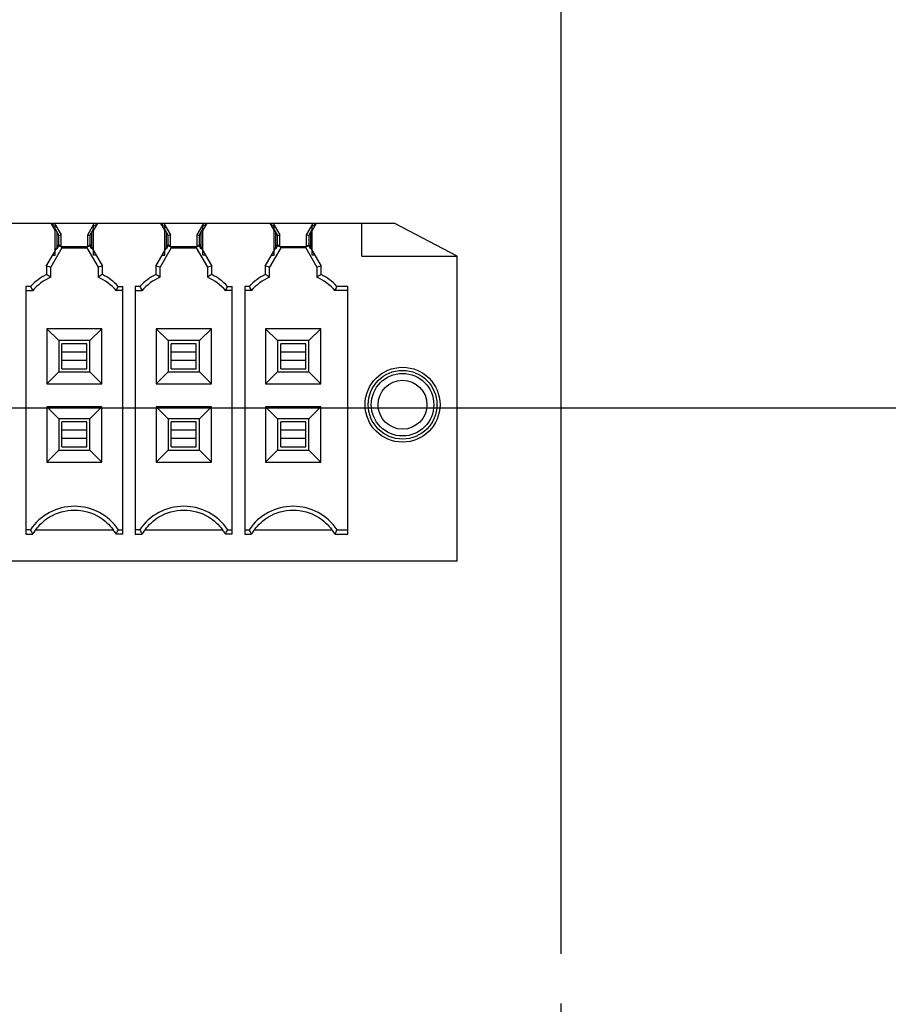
# Model space of a CAD drawing. Header units: inches. Extents: x 0 to 34, y 0 to 22.
# Tile 61 of 84: x 20.8 to 21.9, y 11.9 to 13.2. Entities that reach past the tile are written whole.
import ezdxf

# ---------------------------------------------------------------- set-up
doc = ezdxf.new("R2010")
doc.units = ezdxf.units.IN
doc.header["$LTSCALE"] = 1.87
doc.header["$MEASUREMENT"] = 0
doc.linetypes.add('CENTER', pattern=[0.6, 0.375, -0.075, 0.075, -0.075])
doc.layers.get('0').update_dxf_attribs({"linetype": 'CONTINUOUS'})
doc.layers.add('DEFAULT_1', color=7, linetype='CENTER')
doc.layers.add('DIMENSIONS', color=7, linetype='CONTINUOUS')
doc.styles.get("Standard").update_dxf_attribs({"font": 'txt', "width": 0.8})
doc.dimstyles.new('DIMSTYLE_2', dxfattribs={"dimtxt": 0.125, "dimasz": 0.18, "dimexe": 0.125, "dimexo": 0.0625, "dimgap": 0.03125, "dimtad": 0, "dimtih": 1, "dimtoh": 1, "dimdec": 3, "dimzin": 4, "dimdsep": 46, "dimtxsty": 'STANDARD', "dimblk": '_FILLED', "dimblk1": '_FILLED', "dimblk2": '_FILLED', "dimcen": 0.09, "dimadec": 0, "dimazin": 0, "dimtp": 0.001, "dimtm": 0.001, "dimtfac": 1, "dimtdec": 3, "dimtofl": 0, "dimtmove": 0, "dimatfit": 3, "dimldrblk": '_FILLED', "dimfxl": 1, "dimtolj": 1, "dimtzin": 4, "dimarcsym": 0})

# ---------------------------------------------------------------- blocks, each defined once
blk = doc.blocks.new('*D78')
at = {"layer": 'DIMENSIONS', "color": 2, "linetype": 'CONTINUOUS'}
blk.add_line((15.1757, 12.6978), (23.4677, 12.6978), dxfattribs=at)
at = {"layer": 'DIMENSIONS', "color": 2, "linetype": 'CONTINUOUS', "insert": (23.5302, 12.7603), "char_height": 0.125, "width": 1.425, "attachment_point": 1, "line_spacing_factor": 0.9}
blk.add_mtext('5.249{\\Ftxt.shx;\\W1.000000;\\H0.125000; }[133.33]', dxfattribs=at)
blk = doc.blocks.new('_FILLED')
at = {"color": 0, "linetype": 'BYBLOCK'}
blk.add_solid([(0, 0), (-1, 0.1736), (-1, -0.1736)], dxfattribs=at)
blk = doc.blocks.new('*D90')
at = {"layer": 'DIMENSIONS', "color": 2, "linetype": 'CONTINUOUS'}
blk.add_line((21.5001, 12.0099), (21.5001, 18.8345), dxfattribs=at)
at = {"layer": 'DIMENSIONS', "color": 2, "linetype": 'CONTINUOUS', "insert": (21.4376, 18.897), "char_height": 0.125, "width": 1.425, "attachment_point": 1, "rotation": 90, "line_spacing_factor": 0.9}
blk.add_mtext('9.560{\\Ftxt.shx;\\W1.000000;\\H0.125000; }[242.82]', dxfattribs=at)

msp = doc.modelspace()

# ---------------------------------------------------------------- linework, layer by layer
at = {"color": 6, "linetype": 'CONTINUOUS'}
for p, q in [((20.8581, 12.9301), (20.7784, 12.9301)), ((20.8631, 12.9214), (20.8581, 12.9301)), ((20.8583, 12.9301), (20.859, 12.9301)), ((20.9122, 12.9301), (20.8621, 12.9301)), ((20.8621, 12.9301), (20.8703, 12.9159)), ((20.8631, 12.8902), (20.8631, 12.927)), ((20.904, 12.9159), (20.9122, 12.9301)), ((20.9162, 12.9301), (20.9112, 12.9214)), ((20.9112, 12.922), (20.9112, 12.927)), ((20.9153, 12.9301), (20.9159, 12.9301)), ((20.9959, 12.9301), (20.9162, 12.9301)), ((21.0009, 12.9214), (20.9959, 12.9301)), ((20.9961, 12.9301), (20.9968, 12.9301)), ((21.05, 12.9301), (20.9999, 12.9301)), ((20.9999, 12.9301), (21.0081, 12.9159)), ((21.0009, 12.8902), (21.0009, 12.927)), ((21.0418, 12.9159), (21.05, 12.9301)), ((21.054, 12.9301), (21.049, 12.9214)), ((21.049, 12.922), (21.049, 12.927)), ((21.0531, 12.9301), (21.0537, 12.9301)), ((21.1337, 12.9301), (21.054, 12.9301)), ((21.1387, 12.9214), (21.1337, 12.9301)), ((21.1339, 12.9301), (21.1346, 12.9301)), ((21.1878, 12.9301), (21.1377, 12.9301)), ((21.1377, 12.9301), (21.1459, 12.9159)), ((21.1387, 12.8902), (21.1387, 12.927)), ((21.1796, 12.9159), (21.1878, 12.9301)), ((21.1918, 12.9301), (21.1868, 12.9214)), ((21.1868, 12.922), (21.1868, 12.927)), ((21.1909, 12.9301), (21.1915, 12.9301)), ((21.2907, 12.9301), (21.1918, 12.9301)), ((21.2492, 12.8888), (21.2492, 12.9301)), ((21.3694, 12.8888), (21.2907, 12.9301)), ((20.8655, 12.9), (20.8655, 12.9189)), ((20.8676, 12.9152), (20.8703, 12.9159)), ((20.8676, 12.9032), (20.8676, 12.9152)), ((20.8703, 12.9013), (20.8703, 12.9159)), ((20.904, 12.9159), (20.9067, 12.9152)), ((20.904, 12.9013), (20.904, 12.9159)), ((20.9067, 12.9152), (20.9067, 12.9032)), ((20.9088, 12.9189), (20.9088, 12.9)), ((20.9112, 12.8902), (20.9112, 12.9216)), ((21.0033, 12.9), (21.0033, 12.9189)), ((21.0054, 12.9152), (21.0081, 12.9159)), ((21.0054, 12.9032), (21.0054, 12.9152)), ((21.0081, 12.9013), (21.0081, 12.9159)), ((21.0418, 12.9159), (21.0445, 12.9152)), ((21.0418, 12.9013), (21.0418, 12.9159)), ((21.0445, 12.9152), (21.0445, 12.9032)), ((21.0466, 12.9189), (21.0466, 12.9)), ((21.049, 12.8902), (21.049, 12.9216)), ((21.1411, 12.9), (21.1411, 12.9189)), ((21.1432, 12.9152), (21.1459, 12.9159)), ((21.1432, 12.9032), (21.1432, 12.9152)), ((21.1459, 12.9013), (21.1459, 12.9159)), ((21.1796, 12.9159), (21.1823, 12.9152)), ((21.1796, 12.9013), (21.1796, 12.9159)), ((21.1823, 12.9152), (21.1823, 12.9032)), ((21.1844, 12.9189), (21.1844, 12.9)), ((21.1868, 12.8902), (21.1868, 12.9216)), ((20.8703, 12.9013), (20.904, 12.9013)), ((21.0081, 12.9013), (21.0418, 12.9013)), ((21.1459, 12.9013), (21.1796, 12.9013)), ((20.8714, 12.8993), (20.9029, 12.8993)), ((21.0092, 12.8993), (21.0407, 12.8993)), ((21.1785, 12.8993), (21.147, 12.8993)), ((21.2492, 12.8888), (21.3694, 12.8888)), ((21.3694, 12.5049), (21.3694, 12.8888)), ((20.8519, 12.8765), (20.8519, 12.8659)), ((20.9224, 12.8659), (20.9224, 12.8765)), ((20.9897, 12.8765), (20.9897, 12.8659)), ((21.0602, 12.8659), (21.0602, 12.8765)), ((21.1275, 12.8765), (21.1275, 12.8659)), ((21.198, 12.8659), (21.198, 12.8765)), ((20.8574, 12.8625), (20.8574, 12.875)), ((20.9169, 12.875), (20.9169, 12.8625)), ((20.9952, 12.8625), (20.9952, 12.875)), ((21.0547, 12.875), (21.0547, 12.8625)), ((21.133, 12.8625), (21.133, 12.875)), ((21.1925, 12.875), (21.1925, 12.8625)), ((20.8319, 12.8509), (20.8261, 12.8509)), ((20.8261, 12.8509), (20.8261, 12.5388)), ((20.8261, 12.8455), (20.8343, 12.8455)), ((20.9482, 12.8455), (20.94, 12.8455)), ((20.9424, 12.8509), (20.9482, 12.8509)), ((20.9482, 12.5388), (20.9482, 12.8509)), ((20.9697, 12.8509), (20.9639, 12.8509)), ((20.9639, 12.8509), (20.9639, 12.5388)), ((20.9639, 12.8455), (20.9721, 12.8455)), ((21.086, 12.8455), (21.0778, 12.8455)), ((21.0802, 12.8509), (21.086, 12.8509)), ((21.086, 12.5388), (21.086, 12.8509)), ((21.1075, 12.8509), (21.1017, 12.8509)), ((21.1017, 12.8509), (21.1017, 12.5388)), ((21.1099, 12.8455), (21.1017, 12.8455)), ((21.2316, 12.8455), (21.2156, 12.8455)), ((21.2316, 12.8509), (21.218, 12.8509)), ((21.2316, 12.5388), (21.2316, 12.8509)), ((20.9219, 12.7975), (20.8524, 12.7975)), ((20.8524, 12.7975), (20.8675, 12.7825)), ((20.8524, 12.7975), (20.8524, 12.7281)), ((20.9068, 12.7825), (20.9219, 12.7975)), ((20.9219, 12.7281), (20.9219, 12.7975)), ((21.0597, 12.7975), (20.9902, 12.7975)), ((20.9902, 12.7975), (21.0053, 12.7825)), ((20.9902, 12.7975), (20.9902, 12.7281)), ((21.0446, 12.7825), (21.0597, 12.7975)), ((21.0597, 12.7281), (21.0597, 12.7975)), ((21.1975, 12.7975), (21.128, 12.7975)), ((21.128, 12.7975), (21.1431, 12.7825)), ((21.128, 12.7975), (21.128, 12.7281)), ((21.1824, 12.7825), (21.1975, 12.7975)), ((21.1975, 12.7281), (21.1975, 12.7975)), ((20.9068, 12.7825), (20.8675, 12.7825)), ((20.8675, 12.7825), (20.8675, 12.7431)), ((20.9029, 12.7785), (20.8714, 12.7785)), ((20.8714, 12.747), (20.8714, 12.7785)), ((20.9029, 12.747), (20.9029, 12.7785)), ((20.9068, 12.7431), (20.9068, 12.7825)), ((21.0446, 12.7825), (21.0053, 12.7825)), ((21.0053, 12.7825), (21.0053, 12.7431)), ((21.0407, 12.7785), (21.0092, 12.7785)), ((21.0092, 12.747), (21.0092, 12.7785)), ((21.0407, 12.747), (21.0407, 12.7785)), ((21.0446, 12.7431), (21.0446, 12.7825)), ((21.1824, 12.7825), (21.1431, 12.7825)), ((21.1431, 12.7825), (21.1431, 12.7431)), ((21.1785, 12.7785), (21.147, 12.7785)), ((21.147, 12.747), (21.147, 12.7785)), ((21.1785, 12.747), (21.1785, 12.7785)), ((21.1824, 12.7431), (21.1824, 12.7825)), ((20.9029, 12.768), (20.8714, 12.768)), ((21.0407, 12.768), (21.0092, 12.768)), ((21.1785, 12.768), (21.147, 12.768)), ((20.9029, 12.7576), (20.8714, 12.7576)), ((21.0407, 12.7576), (21.0092, 12.7576)), ((21.1785, 12.7576), (21.147, 12.7576)), ((20.8524, 12.7281), (20.8675, 12.7431)), ((20.8675, 12.7431), (20.9068, 12.7431)), ((20.8714, 12.747), (20.9029, 12.747)), ((20.9219, 12.7281), (20.9068, 12.7431)), ((20.9902, 12.7281), (21.0053, 12.7431)), ((21.0053, 12.7431), (21.0446, 12.7431)), ((21.0092, 12.747), (21.0407, 12.747)), ((21.0597, 12.7281), (21.0446, 12.7431)), ((21.128, 12.7281), (21.1431, 12.7431)), ((21.1431, 12.7431), (21.1824, 12.7431)), ((21.147, 12.747), (21.1785, 12.747)), ((21.1975, 12.7281), (21.1824, 12.7431)), ((20.8524, 12.7281), (20.9219, 12.7281)), ((20.9902, 12.7281), (21.0597, 12.7281)), ((21.128, 12.7281), (21.1975, 12.7281)), ((20.9219, 12.6991), (20.8524, 12.6991)), ((20.8524, 12.6991), (20.8675, 12.6841)), ((20.8524, 12.6991), (20.8524, 12.6296)), ((20.9068, 12.6841), (20.9219, 12.6991)), ((20.9219, 12.6296), (20.9219, 12.6991)), ((21.0597, 12.6991), (20.9902, 12.6991)), ((20.9902, 12.6991), (21.0053, 12.6841)), ((20.9902, 12.6991), (20.9902, 12.6296)), ((21.0446, 12.6841), (21.0597, 12.6991)), ((21.0597, 12.6296), (21.0597, 12.6991)), ((21.1975, 12.6991), (21.128, 12.6991)), ((21.128, 12.6991), (21.1431, 12.6841)), ((21.128, 12.6991), (21.128, 12.6296)), ((21.1824, 12.6841), (21.1975, 12.6991)), ((21.1975, 12.6296), (21.1975, 12.6991)), ((20.9068, 12.6841), (20.8675, 12.6841)), ((20.8675, 12.6841), (20.8675, 12.6447)), ((20.9029, 12.6801), (20.8714, 12.6801)), ((20.8714, 12.6486), (20.8714, 12.6801)), ((20.9029, 12.6486), (20.9029, 12.6801)), ((20.9068, 12.6447), (20.9068, 12.6841)), ((21.0446, 12.6841), (21.0053, 12.6841)), ((21.0053, 12.6841), (21.0053, 12.6447)), ((21.0407, 12.6801), (21.0092, 12.6801)), ((21.0092, 12.6486), (21.0092, 12.6801)), ((21.0407, 12.6486), (21.0407, 12.6801)), ((21.0446, 12.6447), (21.0446, 12.6841)), ((21.1824, 12.6841), (21.1431, 12.6841)), ((21.1431, 12.6841), (21.1431, 12.6447)), ((21.1785, 12.6801), (21.147, 12.6801)), ((21.147, 12.6486), (21.147, 12.6801)), ((21.1785, 12.6486), (21.1785, 12.6801)), ((21.1824, 12.6447), (21.1824, 12.6841)), ((20.9029, 12.6696), (20.8714, 12.6696)), ((21.0407, 12.6696), (21.0092, 12.6696)), ((21.1785, 12.6696), (21.147, 12.6696)), ((20.9029, 12.6592), (20.8714, 12.6592)), ((21.0407, 12.6592), (21.0092, 12.6592)), ((21.1785, 12.6592), (21.147, 12.6592)), ((20.8524, 12.6296), (20.8675, 12.6447)), ((20.8675, 12.6447), (20.9068, 12.6447)), ((20.8714, 12.6486), (20.9029, 12.6486)), ((20.9219, 12.6296), (20.9068, 12.6447)), ((20.9902, 12.6296), (21.0053, 12.6447)), ((21.0053, 12.6447), (21.0446, 12.6447)), ((21.0092, 12.6486), (21.0407, 12.6486)), ((21.0597, 12.6296), (21.0446, 12.6447)), ((21.128, 12.6296), (21.1431, 12.6447)), ((21.1431, 12.6447), (21.1824, 12.6447)), ((21.147, 12.6486), (21.1785, 12.6486)), ((21.1975, 12.6296), (21.1824, 12.6447)), ((20.8524, 12.6296), (20.9219, 12.6296)), ((20.9902, 12.6296), (21.0597, 12.6296)), ((21.128, 12.6296), (21.1975, 12.6296)), ((20.8316, 12.5443), (20.8261, 12.5443)), ((20.8384, 12.5443), (20.9359, 12.5443)), ((20.9427, 12.5443), (20.9482, 12.5443)), ((20.9694, 12.5443), (20.9639, 12.5443)), ((20.9762, 12.5443), (21.0737, 12.5443)), ((21.0804, 12.5443), (21.086, 12.5443)), ((21.1017, 12.5443), (21.1072, 12.5443)), ((21.114, 12.5443), (21.2115, 12.5443)), ((21.2182, 12.5443), (21.2316, 12.5443)), ((20.8261, 12.5388), (20.8346, 12.5388)), ((20.9482, 12.5388), (20.9397, 12.5388)), ((20.9639, 12.5388), (20.9724, 12.5388)), ((21.086, 12.5388), (21.0775, 12.5388)), ((21.1017, 12.5388), (21.1102, 12.5388)), ((21.2153, 12.5388), (21.2316, 12.5388)), ((21.3694, 12.5049), (19.3025, 12.5049))]:
    msp.add_line(p, q, dxfattribs=at)
at = {"color": 7, "linetype": 'CONTINUOUS'}
for p, q in [((20.8584, 12.9303), (20.8582, 12.9303)), ((20.8597, 12.9279), (20.8584, 12.9303)), ((20.8621, 12.9301), (20.859, 12.9301)), ((20.859, 12.9301), (20.8598, 12.9288)), ((20.8598, 12.9288), (20.8601, 12.9282)), ((20.86, 12.927), (20.8631, 12.927)), ((20.8601, 12.9282), (20.8608, 12.927)), ((20.9143, 12.927), (20.9112, 12.927)), ((20.9153, 12.9301), (20.9122, 12.9301)), ((20.9135, 12.927), (20.9142, 12.9282)), ((20.9142, 12.9282), (20.9145, 12.9288)), ((20.9145, 12.9288), (20.9153, 12.9301)), ((20.9159, 12.9303), (20.9146, 12.9279)), ((20.9159, 12.9303), (20.9161, 12.9303)), ((20.9962, 12.9303), (20.996, 12.9303)), ((20.9975, 12.9279), (20.9962, 12.9303)), ((20.9999, 12.9301), (20.9968, 12.9301)), ((20.9968, 12.9301), (20.9976, 12.9288)), ((20.9976, 12.9288), (20.9979, 12.9282)), ((20.9978, 12.927), (21.0009, 12.927)), ((20.9979, 12.9282), (20.9986, 12.927)), ((21.0521, 12.927), (21.049, 12.927)), ((21.0531, 12.9301), (21.05, 12.9301)), ((21.0513, 12.927), (21.052, 12.9282)), ((21.052, 12.9282), (21.0523, 12.9288)), ((21.0523, 12.9288), (21.0531, 12.9301)), ((21.0537, 12.9303), (21.0524, 12.9279)), ((21.0537, 12.9303), (21.0539, 12.9303)), ((21.1339, 12.9303), (21.1338, 12.9303)), ((21.1353, 12.9279), (21.1339, 12.9303)), ((21.1377, 12.9301), (21.1346, 12.9301)), ((21.1346, 12.9301), (21.1353, 12.9288)), ((21.1353, 12.9288), (21.1357, 12.9282)), ((21.1356, 12.927), (21.1387, 12.927)), ((21.1357, 12.9282), (21.1364, 12.927)), ((21.1899, 12.927), (21.1868, 12.927)), ((21.1909, 12.9301), (21.1878, 12.9301)), ((21.1891, 12.927), (21.1898, 12.9282)), ((21.1898, 12.9282), (21.1901, 12.9288)), ((21.1915, 12.9303), (21.1901, 12.9279)), ((21.1901, 12.9288), (21.1909, 12.9301)), ((21.1915, 12.9303), (21.1917, 12.9303)), ((20.8633, 12.9227), (20.8637, 12.922)), ((20.8634, 12.9215), (20.8633, 12.9214)), ((20.8637, 12.922), (20.8655, 12.9189)), ((20.8655, 12.9189), (20.8676, 12.9152)), ((20.8676, 12.9152), (20.8655, 12.9189)), ((20.9088, 12.9189), (20.9067, 12.9152)), ((20.9067, 12.9152), (20.9088, 12.9189)), ((20.9088, 12.9189), (20.911, 12.9227)), ((20.9111, 12.9227), (20.9105, 12.9217)), ((20.9109, 12.9215), (20.911, 12.9214)), ((21.0011, 12.9227), (21.0015, 12.922)), ((21.0012, 12.9215), (21.0011, 12.9214)), ((21.0015, 12.922), (21.0033, 12.9189)), ((21.0033, 12.9189), (21.0054, 12.9152)), ((21.0054, 12.9152), (21.0033, 12.9189)), ((21.0466, 12.9189), (21.0445, 12.9152)), ((21.0445, 12.9152), (21.0466, 12.9189)), ((21.0466, 12.9189), (21.0488, 12.9227)), ((21.0489, 12.9227), (21.0483, 12.9217)), ((21.0487, 12.9215), (21.0488, 12.9214)), ((21.1389, 12.9227), (21.1393, 12.922)), ((21.139, 12.9215), (21.1389, 12.9214)), ((21.1393, 12.922), (21.1411, 12.9189)), ((21.1411, 12.9189), (21.1432, 12.9152)), ((21.1432, 12.9152), (21.1411, 12.9189)), ((21.1844, 12.9189), (21.1823, 12.9152)), ((21.1823, 12.9152), (21.1844, 12.9189)), ((21.1844, 12.9189), (21.1866, 12.9227)), ((21.1867, 12.9227), (21.1861, 12.9217)), ((21.1865, 12.9215), (21.1866, 12.9214)), ((20.8518, 12.8763), (20.8674, 12.9032)), ((20.8655, 12.8984), (20.8676, 12.9021)), ((20.8704, 12.9015), (20.8674, 12.9032)), ((20.8676, 12.9021), (20.8702, 12.9013)), ((20.8702, 12.9013), (20.8703, 12.9013)), ((20.8702, 12.9013), (20.8714, 12.8993)), ((20.9029, 12.8993), (20.9041, 12.9013)), ((20.9039, 12.9015), (20.9069, 12.9032)), ((20.904, 12.9013), (20.9041, 12.9013)), ((20.9041, 12.9013), (20.9067, 12.9021)), ((20.9067, 12.9021), (20.9088, 12.8984)), ((20.9069, 12.9032), (20.9225, 12.8763)), ((20.9896, 12.8763), (21.0052, 12.9032)), ((21.0033, 12.8984), (21.0054, 12.9021)), ((21.0082, 12.9015), (21.0052, 12.9032)), ((21.0054, 12.9021), (21.008, 12.9013)), ((21.008, 12.9013), (21.0081, 12.9013)), ((21.008, 12.9013), (21.0092, 12.8993)), ((21.0407, 12.8993), (21.0418, 12.9013)), ((21.0417, 12.9015), (21.0447, 12.9032)), ((21.0418, 12.9013), (21.0419, 12.9013)), ((21.0419, 12.9013), (21.0445, 12.9021)), ((21.0445, 12.9021), (21.0466, 12.8984)), ((21.0447, 12.9032), (21.0603, 12.8763)), ((21.1274, 12.8763), (21.143, 12.9032)), ((21.1411, 12.8984), (21.1432, 12.9021)), ((21.1459, 12.9015), (21.143, 12.9032)), ((21.1432, 12.9021), (21.1458, 12.9013)), ((21.1458, 12.9013), (21.1459, 12.9013)), ((21.1458, 12.9013), (21.147, 12.8993)), ((21.1785, 12.8993), (21.1796, 12.9013)), ((21.1795, 12.9015), (21.1825, 12.9032)), ((21.1796, 12.9013), (21.1797, 12.9013)), ((21.1797, 12.9013), (21.1823, 12.9021)), ((21.1823, 12.9021), (21.1844, 12.8984)), ((21.1825, 12.9032), (21.1981, 12.8763)), ((20.8714, 12.8993), (20.8574, 12.875)), ((20.8599, 12.8902), (20.8631, 12.8902)), ((20.9029, 12.8993), (20.9169, 12.875)), ((20.9144, 12.8902), (20.9112, 12.8902)), ((21.0092, 12.8993), (20.9952, 12.875)), ((20.9977, 12.8902), (21.0009, 12.8902)), ((21.0407, 12.8993), (21.0547, 12.875)), ((21.0522, 12.8902), (21.049, 12.8902)), ((21.147, 12.8993), (21.133, 12.875)), ((21.1355, 12.8902), (21.1387, 12.8902)), ((21.1785, 12.8993), (21.1925, 12.875)), ((21.19, 12.8902), (21.1868, 12.8902)), ((20.8574, 12.875), (20.8519, 12.8765)), ((20.9224, 12.8765), (20.9169, 12.875)), ((20.9952, 12.875), (20.9897, 12.8765)), ((21.0602, 12.8765), (21.0547, 12.875)), ((21.133, 12.875), (21.1275, 12.8765)), ((21.198, 12.8765), (21.1925, 12.875))]:
    msp.add_line(p, q, dxfattribs=at)
at = {"color": 6, "linetype": 'CONTINUOUS'}
for radius in [0.0472, 0.0433, 0.0394, 0.0308]:
    msp.add_circle((21.3005, 12.7018), radius, dxfattribs=at)
at = {"color": 7, "linetype": 'CONTINUOUS'}
for centre, radius, start, end in [((20.9541, 12.9825), 0.1087, 208.9232, 209.6642), ((20.9685, 12.9907), 0.1253, 209.6561, 209.9962), ((20.9843, 12.9998), 0.1436, 210.0003, 210.4782), ((20.7901, 12.9998), 0.1435, 329.522, 330.0002), ((20.8058, 12.9907), 0.1252, 330.0043, 330.3445), ((20.8202, 12.9826), 0.1088, 330.3364, 331.0769), ((21.0919, 12.9825), 0.1087, 208.9232, 209.6642), ((21.1063, 12.9907), 0.1253, 209.6561, 209.9962), ((21.1221, 12.9998), 0.1436, 210.0003, 210.4782), ((20.9279, 12.9998), 0.1435, 329.522, 330.0002), ((20.9436, 12.9907), 0.1252, 330.0043, 330.3445), ((20.9579, 12.9826), 0.1088, 330.3364, 331.0769), ((21.2297, 12.9825), 0.1087, 208.9232, 209.6642), ((21.2441, 12.9907), 0.1253, 209.6561, 209.9962), ((21.2599, 12.9998), 0.1436, 210.0003, 210.4782), ((21.0657, 12.9998), 0.1435, 329.522, 330.0002), ((21.0814, 12.9907), 0.1252, 330.0043, 330.3445), ((21.0957, 12.9826), 0.1088, 330.3364, 331.0769), ((20.4979, 12.7003), 0.4277, 30.7337, 31.3373), ((21.2285, 12.729), 0.3718, 148.781, 149.2926), ((20.6357, 12.7003), 0.4277, 30.7337, 31.3373), ((21.3663, 12.729), 0.3718, 148.781, 149.2926), ((20.7735, 12.7003), 0.4277, 30.7337, 31.3373), ((21.5041, 12.729), 0.3718, 148.781, 149.2926)]:
    msp.add_arc(centre, radius, start, end, dxfattribs=at)
at = {"color": 6, "linetype": 'CONTINUOUS'}
for centre, radius, start, end in [((20.8872, 12.7982), 0.0763, 117.4808, 136.3283), ((20.7076, 12.628), 0.2783, 57.4275, 58.7527), ((21.0667, 12.628), 0.2783, 121.2473, 122.5725), ((20.8872, 12.7982), 0.0763, 43.6717, 62.5192), ((21.0249, 12.7982), 0.0763, 117.4808, 136.3283), ((20.8454, 12.628), 0.2783, 57.4275, 58.7527), ((21.2045, 12.628), 0.2783, 121.2473, 122.5725), ((21.0249, 12.7982), 0.0763, 43.6717, 62.5192), ((21.1627, 12.7982), 0.0763, 117.4808, 136.3283), ((20.9832, 12.628), 0.2783, 57.4275, 58.7527), ((21.3423, 12.628), 0.2783, 121.2473, 122.5725), ((21.1627, 12.7982), 0.0763, 43.6717, 62.5192), ((20.8872, 12.7982), 0.0709, 114.8303, 138.1897), ((20.8872, 12.7982), 0.0709, 41.8103, 65.1697), ((21.0249, 12.7982), 0.0709, 114.8303, 138.1897), ((21.0249, 12.7982), 0.0709, 41.8103, 65.1697), ((21.1627, 12.7982), 0.0709, 114.8303, 138.1897), ((21.1627, 12.7982), 0.0709, 41.8103, 65.1697), ((21.1695, 12.9953), 0.3671, 203.1555, 204.0862), ((20.6048, 12.9953), 0.3671, 335.9138, 336.8445), ((21.3073, 12.9953), 0.3671, 203.1555, 204.0862), ((20.7426, 12.9953), 0.3671, 335.9138, 336.8445), ((21.4451, 12.9953), 0.3671, 203.1555, 204.0862), ((20.8804, 12.9953), 0.3671, 335.9138, 336.8445), ((20.8872, 12.5069), 0.0669, 33.9745, 146.0255), ((21.0249, 12.5069), 0.0669, 33.9745, 146.0255), ((21.1627, 12.5069), 0.0669, 33.9745, 146.0255), ((21.0678, 12.6698), 0.2674, 207.9986, 209.3327), ((20.8872, 12.5069), 0.0615, 142.5193, 148.6939), ((20.8872, 12.5069), 0.0615, 31.3061, 37.4807), ((20.7065, 12.6698), 0.2674, 330.6673, 332.0014), ((21.2056, 12.6698), 0.2674, 207.9986, 209.3327), ((21.0249, 12.5069), 0.0615, 142.5193, 148.6939), ((21.0249, 12.5069), 0.0615, 31.3061, 37.4807), ((20.8443, 12.6698), 0.2674, 330.6673, 332.0014), ((21.3433, 12.6698), 0.2674, 207.9986, 209.3327), ((21.1627, 12.5069), 0.0615, 142.5193, 148.6939), ((21.1627, 12.5069), 0.0615, 31.3061, 37.4807), ((20.9821, 12.6698), 0.2674, 330.6673, 332.0014)]:
    msp.add_arc(centre, radius, start, end, dxfattribs=at)
for points, knots in [([(20.8384, 12.5443), (20.8431, 12.5507), (20.8572, 12.5638), (20.8872, 12.5722), (20.9171, 12.5638), (20.9313, 12.5507), (20.9359, 12.5443)], [0, 0, 0, 0, 0.211895, 0.500048, 0.788119, 1, 1, 1, 1]), ([(20.9762, 12.5443), (20.9808, 12.5507), (20.995, 12.5638), (21.0249, 12.5722), (21.0549, 12.5638), (21.069, 12.5507), (21.0737, 12.5443)], [0, 0, 0, 0, 0.211895, 0.500048, 0.788119, 1, 1, 1, 1]), ([(21.114, 12.5443), (21.1186, 12.5507), (21.1328, 12.5638), (21.1627, 12.5722), (21.1927, 12.5638), (21.2068, 12.5507), (21.2115, 12.5443)], [0, 0, 0, 0, 0.21175, 0.500029, 0.788263, 1, 1, 1, 1])]:
    msp.add_open_spline(points, degree=3, knots=knots, dxfattribs=at)
at = {"layer": 'DEFAULT_1', "color": 7, "linetype": 'CENTER'}
msp.add_line((21.5001, 11.8224), (21.5001, 11.9474), dxfattribs=at)

# ---------------------------------------------------------------- dimensions: what is measured, and where the dimension line sits
at = {"layer": 'DIMENSIONS', "color": 2, "linetype": 'CONTINUOUS'}
for feature_location, offset, dtype, origin, picture, middle in [((21.5001, 12.0099), (0, 6.8247), 1, (11.9402, 11.9474), '*D90', (21.5001, 19.6095)), ((15.1757, 12.6978), (8.292, 0), 0, (15.1132, 17.947), '*D78', (24.2427, 12.6978))]:
    dim = msp.add_ordinate_dim(feature_location=feature_location, offset=offset, dtype=dtype, origin=origin, dimstyle='DIMSTYLE_2', dxfattribs=at)
    dim.commit()
    dim.dimension.update_dxf_attribs({"geometry": picture, "text_midpoint": middle})

doc.saveas('drawing.dxf')
